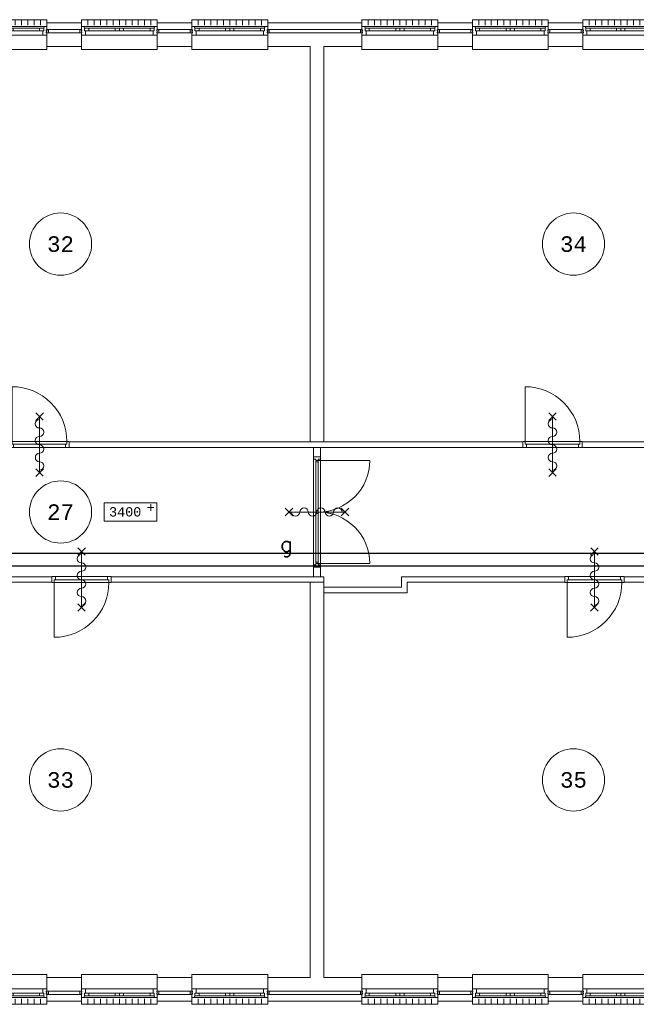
# Model space of a CAD drawing. Header units: millimetres. Extents: x 3141 to 84138, y 13023 to 41651.
# Tile 6 of 10: x 43025 to 52936, y 19224 to 35059. Entities that reach past the tile are written whole.
import ezdxf
from ezdxf.enums import TextEntityAlignment as Align
from ezdxf.xclip import XClip

# ---------------------------------------------------------------- set-up
doc = ezdxf.new("R2010")
doc.units = ezdxf.units.MM
doc.header["$LTSCALE"] = 50
doc.header["$XCLIPFRAME"] = 0
doc.layers.get('0').update_dxf_attribs({"linetype": 'CONTINUOUS'})
for name, color, linetype in [('EL6131--_KG', 3, 'CONTINUOUS'), ('Xref', 8, 'CONTINUOUS'), ('Xref-1e26$0$AL$1A---_ALGEMEEN', 8, 'CONTINUOUS'), ('Xref-1e26$0$AT$1A---_TEKST035', 8, 'CONTINUOUS'), ('Xref-1e26$0$AT$1A---_TEKST050', 8, 'CONTINUOUS')]:
    doc.layers.add(name, color=color, linetype=linetype)
doc.styles.add('Xref-1e26$0$MONOTXT', font='MONOTXT')
doc.styles.add('Xref-1e26$0$ROMANS', font='ROMANS')

# ---------------------------------------------------------------- blocks, each defined once
blk = doc.blocks.new('*O35')
at = {"layer": 'Xref-1e26$0$AL$1A---_ALGEMEEN', "color": 0, "linetype": 'Continuous', "lineweight": 0}
for p, q in [((-543, 9), (543, 9)), ((-565.5, -130), (565.5, -130)), ((-508.33, -240), (-508.33, -150)), ((-493, -63), (-67, -63)), ((-493, -106), (-67, -106)), ((-406.66, -240), (-406.66, -150)), ((-305, -240), (-305, -150)), ((-203.33, -240), (-203.33, -150)), ((-101.66, -240), (-101.66, -150)), ((0, -240), (0, -150)), ((67, -63), (493, -63)), ((67, -106), (493, -106)), ((101.66, -240), (101.66, -150)), ((203.33, -240), (203.33, -150)), ((305, -240), (305, -150)), ((406.66, -240), (406.66, -150)), ((508.33, -240), (508.33, -150))]:
    blk.add_line(p, q, dxfattribs=at)
for points in [[(-610, 190), (-610, 240), (610, 240), (610, 190)], [(-610, -190), (-610, -240), (610, -240), (610, -190)]]:
    blk.add_lwpolyline(points, dxfattribs=at)
for points in [[(-610, 9), (-545.15, 9), (-543, 6.86), (-543, -63), (-560, -63), (-560, -114), (-565.5, -114), (-565.5, -127.78), (-567.72, -130), (-610, -130), (-610, -76), (-601, -76), (-601, -60), (-610, -60), (-610, -46), (-601, -46), (-601, -30), (-610, -30)], [(610, 9), (545.15, 9), (543, 6.86), (543, -63), (560, -63), (560, -114), (565.5, -114), (565.5, -127.78), (567.72, -130), (610, -130), (610, -76), (601, -76), (601, -60), (610, -60), (610, -46), (601, -46), (601, -30), (610, -30)], [(-635, -30), (-601, -30), (-601, -46), (-610, -46), (-610, -60), (-601, -60), (-601, -76), (-635, -76)], [(-560, -106), (-493, -106), (-493, -63), (-560, -63)], [(-67, -106), (0, -106), (0, -63), (-67, -63)], [(67, -106), (0, -106), (0, -63), (67, -63)], [(560, -106), (493, -106), (493, -63), (560, -63)], [(635, -30), (601, -30), (601, -46), (610, -46), (610, -60), (601, -60), (601, -76), (635, -76)]]:
    blk.add_lwpolyline(points, close=True, dxfattribs=at)
blk = doc.blocks.new('*O36')
at = {"layer": 'Xref-1e26$0$AL$1A---_ALGEMEEN', "color": 0, "linetype": 'Continuous', "lineweight": 0}
for p, q in [((-543, 9), (543, 9)), ((-565.5, -130), (565.5, -130)), ((-508.33, -240), (-508.33, -150)), ((-493, -63), (-67, -63)), ((-493, -106), (-67, -106)), ((-406.66, -240), (-406.66, -150)), ((-305, -240), (-305, -150)), ((-203.33, -240), (-203.33, -150)), ((-101.66, -240), (-101.66, -150)), ((0, -240), (0, -150)), ((67, -63), (493, -63)), ((67, -106), (493, -106)), ((101.66, -240), (101.66, -150)), ((203.33, -240), (203.33, -150)), ((305, -240), (305, -150)), ((406.66, -240), (406.66, -150)), ((508.33, -240), (508.33, -150))]:
    blk.add_line(p, q, dxfattribs=at)
for points in [[(-610, 190), (-610, 240), (610, 240), (610, 190)], [(-610, -190), (-610, -240), (610, -240), (610, -190)]]:
    blk.add_lwpolyline(points, dxfattribs=at)
for points in [[(-610, 9), (-545.15, 9), (-543, 6.86), (-543, -63), (-560, -63), (-560, -114), (-565.5, -114), (-565.5, -127.78), (-567.72, -130), (-610, -130), (-610, -76), (-601, -76), (-601, -60), (-610, -60), (-610, -46), (-601, -46), (-601, -30), (-610, -30)], [(610, 9), (545.15, 9), (543, 6.86), (543, -63), (560, -63), (560, -114), (565.5, -114), (565.5, -127.78), (567.72, -130), (610, -130), (610, -76), (601, -76), (601, -60), (610, -60), (610, -46), (601, -46), (601, -30), (610, -30)], [(-635, -30), (-601, -30), (-601, -46), (-610, -46), (-610, -60), (-601, -60), (-601, -76), (-635, -76)], [(-560, -106), (-493, -106), (-493, -63), (-560, -63)], [(-67, -106), (0, -106), (0, -63), (-67, -63)], [(67, -106), (0, -106), (0, -63), (67, -63)], [(560, -106), (493, -106), (493, -63), (560, -63)], [(635, -30), (601, -30), (601, -46), (610, -46), (610, -60), (601, -60), (601, -76), (635, -76)]]:
    blk.add_lwpolyline(points, close=True, dxfattribs=at)
blk = doc.blocks.new('*O37')
at = {"layer": 'Xref-1e26$0$AL$1A---_ALGEMEEN', "color": 0, "linetype": 'Continuous', "lineweight": 0}
for p, q in [((-543, 9), (543, 9)), ((-565.5, -130), (565.5, -130)), ((-508.33, -240), (-508.33, -150)), ((-493, -63), (-67, -63)), ((-493, -106), (-67, -106)), ((-406.66, -240), (-406.66, -150)), ((-305, -240), (-305, -150)), ((-203.33, -240), (-203.33, -150)), ((-101.66, -240), (-101.66, -150)), ((0, -240), (0, -150)), ((67, -63), (493, -63)), ((67, -106), (493, -106)), ((101.66, -240), (101.66, -150)), ((203.33, -240), (203.33, -150)), ((305, -240), (305, -150)), ((406.66, -240), (406.66, -150)), ((508.33, -240), (508.33, -150))]:
    blk.add_line(p, q, dxfattribs=at)
for points in [[(-610, 190), (-610, 240), (610, 240), (610, 190)], [(-610, -190), (-610, -240), (610, -240), (610, -190)]]:
    blk.add_lwpolyline(points, dxfattribs=at)
for points in [[(-610, 9), (-545.15, 9), (-543, 6.86), (-543, -63), (-560, -63), (-560, -114), (-565.5, -114), (-565.5, -127.78), (-567.72, -130), (-610, -130), (-610, -76), (-601, -76), (-601, -60), (-610, -60), (-610, -46), (-601, -46), (-601, -30), (-610, -30)], [(610, 9), (545.15, 9), (543, 6.86), (543, -63), (560, -63), (560, -114), (565.5, -114), (565.5, -127.78), (567.72, -130), (610, -130), (610, -76), (601, -76), (601, -60), (610, -60), (610, -46), (601, -46), (601, -30), (610, -30)], [(-635, -30), (-601, -30), (-601, -46), (-610, -46), (-610, -60), (-601, -60), (-601, -76), (-635, -76)], [(-560, -106), (-493, -106), (-493, -63), (-560, -63)], [(-67, -106), (0, -106), (0, -63), (-67, -63)], [(67, -106), (0, -106), (0, -63), (67, -63)], [(560, -106), (493, -106), (493, -63), (560, -63)], [(635, -30), (601, -30), (601, -46), (610, -46), (610, -60), (601, -60), (601, -76), (635, -76)]]:
    blk.add_lwpolyline(points, close=True, dxfattribs=at)
blk = doc.blocks.new('*O38')
at = {"layer": 'Xref-1e26$0$AL$1A---_ALGEMEEN', "color": 0, "linetype": 'Continuous', "lineweight": 0}
for p, q in [((-543, 9), (543, 9)), ((-565.5, -130), (565.5, -130)), ((-508.33, -240), (-508.33, -150)), ((-493, -63), (-67, -63)), ((-493, -106), (-67, -106)), ((-406.66, -240), (-406.66, -150)), ((-305, -240), (-305, -150)), ((-203.33, -240), (-203.33, -150)), ((-101.66, -240), (-101.66, -150)), ((0, -240), (0, -150)), ((67, -63), (493, -63)), ((67, -106), (493, -106)), ((101.66, -240), (101.66, -150)), ((203.33, -240), (203.33, -150)), ((305, -240), (305, -150)), ((406.66, -240), (406.66, -150)), ((508.33, -240), (508.33, -150))]:
    blk.add_line(p, q, dxfattribs=at)
for points in [[(-610, 190), (-610, 240), (610, 240), (610, 190)], [(-610, -190), (-610, -240), (610, -240), (610, -190)]]:
    blk.add_lwpolyline(points, dxfattribs=at)
for points in [[(-610, 9), (-545.15, 9), (-543, 6.86), (-543, -63), (-560, -63), (-560, -114), (-565.5, -114), (-565.5, -127.78), (-567.72, -130), (-610, -130), (-610, -76), (-601, -76), (-601, -60), (-610, -60), (-610, -46), (-601, -46), (-601, -30), (-610, -30)], [(610, 9), (545.15, 9), (543, 6.86), (543, -63), (560, -63), (560, -114), (565.5, -114), (565.5, -127.78), (567.72, -130), (610, -130), (610, -76), (601, -76), (601, -60), (610, -60), (610, -46), (601, -46), (601, -30), (610, -30)], [(-635, -30), (-601, -30), (-601, -46), (-610, -46), (-610, -60), (-601, -60), (-601, -76), (-635, -76)], [(-560, -106), (-493, -106), (-493, -63), (-560, -63)], [(-67, -106), (0, -106), (0, -63), (-67, -63)], [(67, -106), (0, -106), (0, -63), (67, -63)], [(560, -106), (493, -106), (493, -63), (560, -63)], [(635, -30), (601, -30), (601, -46), (610, -46), (610, -60), (601, -60), (601, -76), (635, -76)]]:
    blk.add_lwpolyline(points, close=True, dxfattribs=at)
blk = doc.blocks.new('*O39')
at = {"layer": 'Xref-1e26$0$AL$1A---_ALGEMEEN', "color": 0, "linetype": 'Continuous', "lineweight": 0}
for p, q in [((-543, 9), (543, 9)), ((-565.5, -130), (565.5, -130)), ((-508.33, -240), (-508.33, -150)), ((-493, -63), (-67, -63)), ((-493, -106), (-67, -106)), ((-406.66, -240), (-406.66, -150)), ((-305, -240), (-305, -150)), ((-203.33, -240), (-203.33, -150)), ((-101.66, -240), (-101.66, -150)), ((0, -240), (0, -150)), ((67, -63), (493, -63)), ((67, -106), (493, -106)), ((101.66, -240), (101.66, -150)), ((203.33, -240), (203.33, -150)), ((305, -240), (305, -150)), ((406.66, -240), (406.66, -150)), ((508.33, -240), (508.33, -150))]:
    blk.add_line(p, q, dxfattribs=at)
for points in [[(-610, 190), (-610, 240), (610, 240), (610, 190)], [(-610, -190), (-610, -240), (610, -240), (610, -190)]]:
    blk.add_lwpolyline(points, dxfattribs=at)
for points in [[(-610, 9), (-545.15, 9), (-543, 6.86), (-543, -63), (-560, -63), (-560, -114), (-565.5, -114), (-565.5, -127.78), (-567.72, -130), (-610, -130), (-610, -76), (-601, -76), (-601, -60), (-610, -60), (-610, -46), (-601, -46), (-601, -30), (-610, -30)], [(610, 9), (545.15, 9), (543, 6.86), (543, -63), (560, -63), (560, -114), (565.5, -114), (565.5, -127.78), (567.72, -130), (610, -130), (610, -76), (601, -76), (601, -60), (610, -60), (610, -46), (601, -46), (601, -30), (610, -30)], [(-635, -30), (-601, -30), (-601, -46), (-610, -46), (-610, -60), (-601, -60), (-601, -76), (-635, -76)], [(-560, -106), (-493, -106), (-493, -63), (-560, -63)], [(-67, -106), (0, -106), (0, -63), (-67, -63)], [(67, -106), (0, -106), (0, -63), (67, -63)], [(560, -106), (493, -106), (493, -63), (560, -63)], [(635, -30), (601, -30), (601, -46), (610, -46), (610, -60), (601, -60), (601, -76), (635, -76)]]:
    blk.add_lwpolyline(points, close=True, dxfattribs=at)
blk = doc.blocks.new('*O40')
at = {"layer": 'Xref-1e26$0$AL$1A---_ALGEMEEN', "color": 0, "linetype": 'Continuous', "lineweight": 0}
for p, q in [((-543, 9), (543, 9)), ((-565.5, -130), (565.5, -130)), ((-508.33, -240), (-508.33, -150)), ((-493, -63), (-67, -63)), ((-493, -106), (-67, -106)), ((-406.66, -240), (-406.66, -150)), ((-305, -240), (-305, -150)), ((-203.33, -240), (-203.33, -150)), ((-101.66, -240), (-101.66, -150)), ((0, -240), (0, -150)), ((67, -63), (493, -63)), ((67, -106), (493, -106)), ((101.66, -240), (101.66, -150)), ((203.33, -240), (203.33, -150)), ((305, -240), (305, -150)), ((406.66, -240), (406.66, -150)), ((508.33, -240), (508.33, -150))]:
    blk.add_line(p, q, dxfattribs=at)
for points in [[(-610, 190), (-610, 240), (610, 240), (610, 190)], [(-610, -190), (-610, -240), (610, -240), (610, -190)]]:
    blk.add_lwpolyline(points, dxfattribs=at)
for points in [[(-610, 9), (-545.15, 9), (-543, 6.86), (-543, -63), (-560, -63), (-560, -114), (-565.5, -114), (-565.5, -127.78), (-567.72, -130), (-610, -130), (-610, -76), (-601, -76), (-601, -60), (-610, -60), (-610, -46), (-601, -46), (-601, -30), (-610, -30)], [(610, 9), (545.15, 9), (543, 6.86), (543, -63), (560, -63), (560, -114), (565.5, -114), (565.5, -127.78), (567.72, -130), (610, -130), (610, -76), (601, -76), (601, -60), (610, -60), (610, -46), (601, -46), (601, -30), (610, -30)], [(-635, -30), (-601, -30), (-601, -46), (-610, -46), (-610, -60), (-601, -60), (-601, -76), (-635, -76)], [(-560, -106), (-493, -106), (-493, -63), (-560, -63)], [(-67, -106), (0, -106), (0, -63), (-67, -63)], [(67, -106), (0, -106), (0, -63), (67, -63)], [(560, -106), (493, -106), (493, -63), (560, -63)], [(635, -30), (601, -30), (601, -46), (610, -46), (610, -60), (601, -60), (601, -76), (635, -76)]]:
    blk.add_lwpolyline(points, close=True, dxfattribs=at)
blk = doc.blocks.new('*O55')
at = {"layer": 'Xref-1e26$0$AL$1A---_ALGEMEEN', "color": 0, "linetype": 'Continuous', "lineweight": 0}
for p, q in [((-508.33, 240), (-508.33, 150)), ((-406.66, 240), (-406.66, 150)), ((-305, 240), (-305, 150)), ((-203.33, 240), (-203.33, 150)), ((-101.66, 240), (-101.66, 150)), ((0, 240), (0, 150)), ((101.66, 240), (101.66, 150)), ((203.33, 240), (203.33, 150)), ((305, 240), (305, 150)), ((406.66, 240), (406.66, 150)), ((508.33, 240), (508.33, 150)), ((-565.5, 130), (565.5, 130)), ((-493, 106), (-67, 106)), ((-493, 63), (-67, 63)), ((67, 106), (493, 106)), ((67, 63), (493, 63)), ((-543, -9), (543, -9))]:
    blk.add_line(p, q, dxfattribs=at)
for points in [[(-610, 190), (-610, 240), (610, 240), (610, 190)], [(-610, -190), (-610, -240), (610, -240), (610, -190)]]:
    blk.add_lwpolyline(points, dxfattribs=at)
for points in [[(-635, 30), (-601, 30), (-601, 46), (-610, 46), (-610, 60), (-601, 60), (-601, 76), (-635, 76)], [(-610, -9), (-545.15, -9), (-543, -6.86), (-543, 63), (-560, 63), (-560, 114), (-565.5, 114), (-565.5, 127.78), (-567.72, 130), (-610, 130), (-610, 76), (-601, 76), (-601, 60), (-610, 60), (-610, 46), (-601, 46), (-601, 30), (-610, 30)], [(-560, 106), (-493, 106), (-493, 63), (-560, 63)], [(-67, 106), (0, 106), (0, 63), (-67, 63)], [(67, 106), (0, 106), (0, 63), (67, 63)], [(560, 106), (493, 106), (493, 63), (560, 63)], [(610, -9), (545.15, -9), (543, -6.86), (543, 63), (560, 63), (560, 114), (565.5, 114), (565.5, 127.78), (567.72, 130), (610, 130), (610, 76), (601, 76), (601, 60), (610, 60), (610, 46), (601, 46), (601, 30), (610, 30)], [(635, 30), (601, 30), (601, 46), (610, 46), (610, 60), (601, 60), (601, 76), (635, 76)]]:
    blk.add_lwpolyline(points, close=True, dxfattribs=at)
blk = doc.blocks.new('*O56')
at = {"layer": 'Xref-1e26$0$AL$1A---_ALGEMEEN', "color": 0, "linetype": 'Continuous', "lineweight": 0}
for p, q in [((-508.33, 240), (-508.33, 150)), ((-406.66, 240), (-406.66, 150)), ((-305, 240), (-305, 150)), ((-203.33, 240), (-203.33, 150)), ((-101.66, 240), (-101.66, 150)), ((0, 240), (0, 150)), ((101.66, 240), (101.66, 150)), ((203.33, 240), (203.33, 150)), ((305, 240), (305, 150)), ((406.66, 240), (406.66, 150)), ((508.33, 240), (508.33, 150)), ((-565.5, 130), (565.5, 130)), ((-493, 106), (-67, 106)), ((-493, 63), (-67, 63)), ((67, 106), (493, 106)), ((67, 63), (493, 63)), ((-543, -9), (543, -9))]:
    blk.add_line(p, q, dxfattribs=at)
for points in [[(-610, 190), (-610, 240), (610, 240), (610, 190)], [(-610, -190), (-610, -240), (610, -240), (610, -190)]]:
    blk.add_lwpolyline(points, dxfattribs=at)
for points in [[(-635, 30), (-601, 30), (-601, 46), (-610, 46), (-610, 60), (-601, 60), (-601, 76), (-635, 76)], [(-610, -9), (-545.15, -9), (-543, -6.86), (-543, 63), (-560, 63), (-560, 114), (-565.5, 114), (-565.5, 127.78), (-567.72, 130), (-610, 130), (-610, 76), (-601, 76), (-601, 60), (-610, 60), (-610, 46), (-601, 46), (-601, 30), (-610, 30)], [(-560, 106), (-493, 106), (-493, 63), (-560, 63)], [(-67, 106), (0, 106), (0, 63), (-67, 63)], [(67, 106), (0, 106), (0, 63), (67, 63)], [(560, 106), (493, 106), (493, 63), (560, 63)], [(610, -9), (545.15, -9), (543, -6.86), (543, 63), (560, 63), (560, 114), (565.5, 114), (565.5, 127.78), (567.72, 130), (610, 130), (610, 76), (601, 76), (601, 60), (610, 60), (610, 46), (601, 46), (601, 30), (610, 30)], [(635, 30), (601, 30), (601, 46), (610, 46), (610, 60), (601, 60), (601, 76), (635, 76)]]:
    blk.add_lwpolyline(points, close=True, dxfattribs=at)
blk = doc.blocks.new('*O57')
at = {"layer": 'Xref-1e26$0$AL$1A---_ALGEMEEN', "color": 0, "linetype": 'Continuous', "lineweight": 0}
for p, q in [((-508.33, 240), (-508.33, 150)), ((-406.66, 240), (-406.66, 150)), ((-305, 240), (-305, 150)), ((-203.33, 240), (-203.33, 150)), ((-101.66, 240), (-101.66, 150)), ((0, 240), (0, 150)), ((101.66, 240), (101.66, 150)), ((203.33, 240), (203.33, 150)), ((305, 240), (305, 150)), ((406.66, 240), (406.66, 150)), ((508.33, 240), (508.33, 150)), ((-565.5, 130), (565.5, 130)), ((-493, 106), (-67, 106)), ((-493, 63), (-67, 63)), ((67, 106), (493, 106)), ((67, 63), (493, 63)), ((-543, -9), (543, -9))]:
    blk.add_line(p, q, dxfattribs=at)
for points in [[(-610, 190), (-610, 240), (610, 240), (610, 190)], [(-610, -190), (-610, -240), (610, -240), (610, -190)]]:
    blk.add_lwpolyline(points, dxfattribs=at)
for points in [[(-635, 30), (-601, 30), (-601, 46), (-610, 46), (-610, 60), (-601, 60), (-601, 76), (-635, 76)], [(-610, -9), (-545.15, -9), (-543, -6.86), (-543, 63), (-560, 63), (-560, 114), (-565.5, 114), (-565.5, 127.78), (-567.72, 130), (-610, 130), (-610, 76), (-601, 76), (-601, 60), (-610, 60), (-610, 46), (-601, 46), (-601, 30), (-610, 30)], [(-560, 106), (-493, 106), (-493, 63), (-560, 63)], [(-67, 106), (0, 106), (0, 63), (-67, 63)], [(67, 106), (0, 106), (0, 63), (67, 63)], [(560, 106), (493, 106), (493, 63), (560, 63)], [(610, -9), (545.15, -9), (543, -6.86), (543, 63), (560, 63), (560, 114), (565.5, 114), (565.5, 127.78), (567.72, 130), (610, 130), (610, 76), (601, 76), (601, 60), (610, 60), (610, 46), (601, 46), (601, 30), (610, 30)], [(635, 30), (601, 30), (601, 46), (610, 46), (610, 60), (601, 60), (601, 76), (635, 76)]]:
    blk.add_lwpolyline(points, close=True, dxfattribs=at)
blk = doc.blocks.new('*O58')
at = {"layer": 'Xref-1e26$0$AL$1A---_ALGEMEEN', "color": 0, "linetype": 'Continuous', "lineweight": 0}
for p, q in [((-508.33, 240), (-508.33, 150)), ((-406.66, 240), (-406.66, 150)), ((-305, 240), (-305, 150)), ((-203.33, 240), (-203.33, 150)), ((-101.66, 240), (-101.66, 150)), ((0, 240), (0, 150)), ((101.66, 240), (101.66, 150)), ((203.33, 240), (203.33, 150)), ((305, 240), (305, 150)), ((406.66, 240), (406.66, 150)), ((508.33, 240), (508.33, 150)), ((-565.5, 130), (565.5, 130)), ((-493, 106), (-67, 106)), ((-493, 63), (-67, 63)), ((67, 106), (493, 106)), ((67, 63), (493, 63)), ((-543, -9), (543, -9))]:
    blk.add_line(p, q, dxfattribs=at)
for points in [[(-610, 190), (-610, 240), (610, 240), (610, 190)], [(-610, -190), (-610, -240), (610, -240), (610, -190)]]:
    blk.add_lwpolyline(points, dxfattribs=at)
for points in [[(-635, 30), (-601, 30), (-601, 46), (-610, 46), (-610, 60), (-601, 60), (-601, 76), (-635, 76)], [(-610, -9), (-545.15, -9), (-543, -6.86), (-543, 63), (-560, 63), (-560, 114), (-565.5, 114), (-565.5, 127.78), (-567.72, 130), (-610, 130), (-610, 76), (-601, 76), (-601, 60), (-610, 60), (-610, 46), (-601, 46), (-601, 30), (-610, 30)], [(-560, 106), (-493, 106), (-493, 63), (-560, 63)], [(-67, 106), (0, 106), (0, 63), (-67, 63)], [(67, 106), (0, 106), (0, 63), (67, 63)], [(560, 106), (493, 106), (493, 63), (560, 63)], [(610, -9), (545.15, -9), (543, -6.86), (543, 63), (560, 63), (560, 114), (565.5, 114), (565.5, 127.78), (567.72, 130), (610, 130), (610, 76), (601, 76), (601, 60), (610, 60), (610, 46), (601, 46), (601, 30), (610, 30)], [(635, 30), (601, 30), (601, 46), (610, 46), (610, 60), (601, 60), (601, 76), (635, 76)]]:
    blk.add_lwpolyline(points, close=True, dxfattribs=at)
blk = doc.blocks.new('*O59')
at = {"layer": 'Xref-1e26$0$AL$1A---_ALGEMEEN', "color": 0, "linetype": 'Continuous', "lineweight": 0}
for p, q in [((-508.33, 240), (-508.33, 150)), ((-406.66, 240), (-406.66, 150)), ((-305, 240), (-305, 150)), ((-203.33, 240), (-203.33, 150)), ((-101.66, 240), (-101.66, 150)), ((0, 240), (0, 150)), ((101.66, 240), (101.66, 150)), ((203.33, 240), (203.33, 150)), ((305, 240), (305, 150)), ((406.66, 240), (406.66, 150)), ((508.33, 240), (508.33, 150)), ((-565.5, 130), (565.5, 130)), ((-493, 106), (-67, 106)), ((-493, 63), (-67, 63)), ((67, 106), (493, 106)), ((67, 63), (493, 63)), ((-543, -9), (543, -9))]:
    blk.add_line(p, q, dxfattribs=at)
for points in [[(-610, 190), (-610, 240), (610, 240), (610, 190)], [(-610, -190), (-610, -240), (610, -240), (610, -190)]]:
    blk.add_lwpolyline(points, dxfattribs=at)
for points in [[(-635, 30), (-601, 30), (-601, 46), (-610, 46), (-610, 60), (-601, 60), (-601, 76), (-635, 76)], [(-610, -9), (-545.15, -9), (-543, -6.86), (-543, 63), (-560, 63), (-560, 114), (-565.5, 114), (-565.5, 127.78), (-567.72, 130), (-610, 130), (-610, 76), (-601, 76), (-601, 60), (-610, 60), (-610, 46), (-601, 46), (-601, 30), (-610, 30)], [(-560, 106), (-493, 106), (-493, 63), (-560, 63)], [(-67, 106), (0, 106), (0, 63), (-67, 63)], [(67, 106), (0, 106), (0, 63), (67, 63)], [(560, 106), (493, 106), (493, 63), (560, 63)], [(610, -9), (545.15, -9), (543, -6.86), (543, 63), (560, 63), (560, 114), (565.5, 114), (565.5, 127.78), (567.72, 130), (610, 130), (610, 76), (601, 76), (601, 60), (610, 60), (610, 46), (601, 46), (601, 30), (610, 30)], [(635, 30), (601, 30), (601, 46), (610, 46), (610, 60), (601, 60), (601, 76), (635, 76)]]:
    blk.add_lwpolyline(points, close=True, dxfattribs=at)
blk = doc.blocks.new('*O60')
at = {"layer": 'Xref-1e26$0$AL$1A---_ALGEMEEN', "color": 0, "linetype": 'Continuous', "lineweight": 0}
for p, q in [((-508.33, 240), (-508.33, 150)), ((-406.66, 240), (-406.66, 150)), ((-305, 240), (-305, 150)), ((-203.33, 240), (-203.33, 150)), ((-101.66, 240), (-101.66, 150)), ((0, 240), (0, 150)), ((101.66, 240), (101.66, 150)), ((203.33, 240), (203.33, 150)), ((305, 240), (305, 150)), ((406.66, 240), (406.66, 150)), ((508.33, 240), (508.33, 150)), ((-565.5, 130), (565.5, 130)), ((-493, 106), (-67, 106)), ((-493, 63), (-67, 63)), ((67, 106), (493, 106)), ((67, 63), (493, 63)), ((-543, -9), (543, -9))]:
    blk.add_line(p, q, dxfattribs=at)
for points in [[(-610, 190), (-610, 240), (610, 240), (610, 190)], [(-610, -190), (-610, -240), (610, -240), (610, -190)]]:
    blk.add_lwpolyline(points, dxfattribs=at)
for points in [[(-635, 30), (-601, 30), (-601, 46), (-610, 46), (-610, 60), (-601, 60), (-601, 76), (-635, 76)], [(-610, -9), (-545.15, -9), (-543, -6.86), (-543, 63), (-560, 63), (-560, 114), (-565.5, 114), (-565.5, 127.78), (-567.72, 130), (-610, 130), (-610, 76), (-601, 76), (-601, 60), (-610, 60), (-610, 46), (-601, 46), (-601, 30), (-610, 30)], [(-560, 106), (-493, 106), (-493, 63), (-560, 63)], [(-67, 106), (0, 106), (0, 63), (-67, 63)], [(67, 106), (0, 106), (0, 63), (67, 63)], [(560, 106), (493, 106), (493, 63), (560, 63)], [(610, -9), (545.15, -9), (543, -6.86), (543, 63), (560, 63), (560, 114), (565.5, 114), (565.5, 127.78), (567.72, 130), (610, 130), (610, 76), (601, 76), (601, 60), (610, 60), (610, 46), (601, 46), (601, 30), (610, 30)], [(635, 30), (601, 30), (601, 46), (610, 46), (610, 60), (601, 60), (601, 76), (635, 76)]]:
    blk.add_lwpolyline(points, close=True, dxfattribs=at)
blk = doc.blocks.new('Xref-1e26$0$ED0881')
at = {"layer": 'Xref-1e26$0$AL$1A---_ALGEMEEN', "color": 0, "linetype": 'Continuous', "lineweight": 0}
for p, q in [((475, -400), (475, 500)), ((915, 0), (35, 0)), ((55, 100), (895, 100)), ((55, 45), (895, 45))]:
    blk.add_line(p, q, dxfattribs=at)
for points in [[(55, 100), (0, 100), (0, 0), (35, 0), (35, 45), (55, 45), (55, 100)], [(950, 0), (915, 0), (915, 45), (895, 45), (895, 100), (950, 100), (950, 0)]]:
    blk.add_lwpolyline(points, close=True, dxfattribs=at)
blk.add_lwpolyline([(35, 0), (35, -880, 0.414214), (915, 0)], format="xyb", dxfattribs=at)
blk = doc.blocks.new('Xref-1e26$0$BRW60')
at = {"layer": 'Xref-1e26$0$AL$1A---_ALGEMEEN', "color": 0, "linetype": 'Continuous', "lineweight": 0}
for p, q in [((-61.42, 393.58), (61.43, 516.42)), ((59.19, 395.81), (-59.19, 514.19)), ((-61.42, -506.42), (61.43, -383.58)), ((59.19, -504.19), (-59.19, -385.81))]:
    blk.add_line(p, q, dxfattribs=at)
blk = doc.blocks.new('*O208')
at = {"layer": 'Xref-1e26$0$AL$1A---_ALGEMEEN', "color": 0, "linetype": 'Continuous', "lineweight": 0}
blk.add_lwpolyline([(0, -407, 1), (0, -271, -1), (0, -136, 1), (0, 0, -1), (0, 136, 1), (0, 271, -1), (0, 407)], format="xyb", dxfattribs=at)
blk = doc.blocks.new('Xref-1e26$0$BRW00')
at = {"layer": 'Xref-1e26$0$AL$1A---_ALGEMEEN', "color": 0, "linetype": 'Continuous', "lineweight": 0}
blk.add_blockref('*O208', (0, 0), dxfattribs=at)
blk = doc.blocks.new('*O210')
at = {"layer": 'Xref-1e26$0$AL$1A---_ALGEMEEN', "color": 0, "linetype": 'Continuous', "lineweight": 0}
blk.add_line((0, 450), (0, -450), dxfattribs=at)
for name in ['Xref-1e26$0$BRW60', 'Xref-1e26$0$BRW00']:
    blk.add_blockref(name, (0, -5), dxfattribs=at)
blk = doc.blocks.new('*O211')
at = {"layer": 'Xref-1e26$0$AL$1A---_ALGEMEEN', "color": 0, "linetype": 'Continuous', "lineweight": 0}
blk.add_line((0, 450), (0, -450), dxfattribs=at)
for name in ['Xref-1e26$0$BRW60', 'Xref-1e26$0$BRW00']:
    blk.add_blockref(name, (0, -5), dxfattribs=at)
blk = doc.blocks.new('*O214')
at = {"layer": 'Xref-1e26$0$AL$1A---_ALGEMEEN', "color": 0, "linetype": 'Continuous', "lineweight": 0}
blk.add_line((0, 450), (0, -450), dxfattribs=at)
for name in ['Xref-1e26$0$BRW60', 'Xref-1e26$0$BRW00']:
    blk.add_blockref(name, (0, -5), dxfattribs=at)
blk = doc.blocks.new('*O215')
at = {"layer": 'Xref-1e26$0$AL$1A---_ALGEMEEN', "color": 0, "linetype": 'Continuous', "lineweight": 0}
blk.add_line((0, 450), (0, -450), dxfattribs=at)
for name in ['Xref-1e26$0$BRW60', 'Xref-1e26$0$BRW00']:
    blk.add_blockref(name, (0, -5), dxfattribs=at)
blk = doc.blocks.new('*O229')
at = {"layer": 'Xref-1e26$0$AL$1A---_ALGEMEEN', "color": 0, "linetype": 'Continuous', "lineweight": 0}
blk.add_line((450, 0), (-450, 0), dxfattribs=at)
at = {"layer": 'Xref-1e26$0$AL$1A---_ALGEMEEN', "color": 0, "linetype": 'Continuous', "lineweight": 0, "rotation": 270}
for name in ['Xref-1e26$0$BRW60', 'Xref-1e26$0$BRW00']:
    blk.add_blockref(name, (-5, 0), dxfattribs=at)
blk = doc.blocks.new('Xref-1e26')
at = {"layer": 'Xref-1e26$0$AL$1A---_ALGEMEEN', "linetype": 'Continuous', "lineweight": 0}
for p, q in [((123785.42, 55459.23), (123785.42, 57159.23)), ((123899.42, 57159.23), (123899.42, 55459.23)), ((124292.42, 56309.23), (123392.42, 56309.23))]:
    blk.add_line(p, q, dxfattribs=at)
for points in [[(119500.42, 64176.73), (120055.42, 64176.73), (120055.42, 64066.73), (119500.42, 64066.73)], [(121275.42, 64176.73), (121830.42, 64176.73), (121830.42, 64066.73), (121275.42, 64066.73)], [(123050.42, 64176.73), (124565.42, 64176.73), (124565.42, 64066.73), (123050.42, 64066.73)], [(125784.42, 64176.73), (126339.42, 64176.73), (126339.42, 64066.73), (125784.42, 64066.73)], [(127559.42, 64176.73), (128114.42, 64176.73), (128114.42, 64066.73), (127559.42, 64066.73)], [(119500.42, 64016.73), (120055.42, 64016.73), (120055.42, 63796.73), (119500.42, 63796.73)], [(121275.42, 64016.73), (121830.42, 64016.73), (121830.42, 63796.73), (121275.42, 63796.73)], [(123732.42, 57439.23), (123952.42, 57439.23), (123952.42, 63796.73), (124565.42, 63796.73), (124565.42, 64016.73), (123050.42, 64016.73), (123050.42, 63796.73), (123732.42, 63796.73)], [(125784.42, 64016.73), (126339.42, 64016.73), (126339.42, 63796.73), (125784.42, 63796.73)], [(127559.42, 64016.73), (128114.42, 64016.73), (128114.42, 63796.73), (127559.42, 63796.73)], [(119857.42, 57349.23), (127152.42, 57349.23), (127152.42, 57439.23), (119857.42, 57439.23)], [(123785.42, 55269.23), (123899.42, 55269.23), (123899.42, 57349.23), (123785.42, 57349.23)], [(128102.42, 57349.23), (135397.42, 57349.23), (135397.42, 57439.23), (128102.42, 57439.23)], [(123899.42, 57194.23), (123899.42, 57159.23), (123862.42, 57159.23), (123862.42, 57139.23), (123822.42, 57139.23), (123822.42, 57159.23), (123785.42, 57159.23), (123785.42, 57194.23), (123899.42, 57194.23)], [(123862.42, 56334.23), (123862.42, 57114.23), (123822.42, 57114.23), (123822.42, 56334.23)], [(120419.93, 56159.23), (121269.93, 56159.23), (121269.93, 56459.23), (120419.93, 56459.23)], [(123862.42, 55504.23), (123862.42, 56284.23), (123822.42, 56284.23), (123822.42, 55504.23)], [(123899.42, 55424.23), (123899.42, 55459.23), (123862.42, 55459.23), (123862.42, 55479.23), (123822.42, 55479.23), (123822.42, 55459.23), (123785.42, 55459.23), (123785.42, 55424.23), (123899.42, 55424.23)], [(112287.42, 55179.23), (119582.42, 55179.23), (119582.42, 55269.23), (112287.42, 55269.23)], [(123952.42, 55179.23), (120532.42, 55179.23), (120532.42, 55269.23), (123952.42, 55269.23)], [(123952.42, 55099.23), (125202.42, 55099.23), (125202.42, 55269.23), (127827.42, 55269.23), (127827.42, 55179.23), (125292.42, 55179.23), (125292.42, 55009.23), (123952.42, 55009.23)], [(128777.42, 55179.23), (136072.42, 55179.23), (136072.42, 55269.23), (128777.42, 55269.23)], [(123732.42, 55179.23), (123952.42, 55179.23), (123952.42, 48821.73), (124565.42, 48821.73), (124565.42, 48601.73), (123050.42, 48601.73), (123050.42, 48821.73), (123732.42, 48821.73)], [(119500.42, 48601.73), (120055.42, 48601.73), (120055.42, 48821.73), (119500.42, 48821.73)], [(121275.42, 48601.73), (121830.42, 48601.73), (121830.42, 48821.73), (121275.42, 48821.73)], [(125784.42, 48601.73), (126339.42, 48601.73), (126339.42, 48821.73), (125784.42, 48821.73)], [(127559.42, 48601.73), (128114.42, 48601.73), (128114.42, 48821.73), (127559.42, 48821.73)], [(119500.42, 48441.73), (120055.42, 48441.73), (120055.42, 48551.73), (119500.42, 48551.73)], [(121275.42, 48441.73), (121830.42, 48441.73), (121830.42, 48551.73), (121275.42, 48551.73)], [(123050.42, 48441.73), (124565.42, 48441.73), (124565.42, 48551.73), (123050.42, 48551.73)], [(125784.42, 48441.73), (126339.42, 48441.73), (126339.42, 48551.73), (125784.42, 48551.73)], [(127559.42, 48441.73), (128114.42, 48441.73), (128114.42, 48551.73), (127559.42, 48551.73)]]:
    blk.add_lwpolyline(points, close=True, dxfattribs=at)
for points in [[(123862.42058, 56309.23099, 0.4142135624), (124692.42, 57139.23), (123862.42, 57139.23)], [(123862.42058, 56309.23099, -0.4142135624), (124692.42, 55479.23), (123862.42, 55479.23)]]:
    blk.add_lwpolyline(points, format="xyb", dxfattribs=at)
for centre in [(119719.92, 60617.98), (127964.92, 60617.99), (119719.93, 56309.23), (119719.91, 52000.49), (127964.91, 52000.49)]:
    blk.add_circle(centre, 500, dxfattribs=at)
for centre, start, end in [((123842.41849, 57118.72971), 347.319616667, 192.680383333), ((123842.42058, 56329.73099), 167.319616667, 12.680383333), ((123842.42058, 56288.73099), 347.319616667, 192.680383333), ((123842.42651, 55499.73142), 167.319616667, 12.680383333)]:
    blk.add_arc(centre, 20.5, start, end, dxfattribs=at)
for name, p in [('*O55', (118890.42, 63986.73)), ('*O56', (120665.42, 63986.73)), ('*O57', (122440.42, 63986.73)), ('*O58', (125174.42, 63986.73)), ('*O59', (126949.42, 63986.73)), ('*O60', (128724.42, 63986.73)), ('*O211', (119382.42, 57394.23)), ('*O214', (127627.42, 57394.23)), ('*O229', (123842.42, 56309.23)), ('Xref-1e26$0$ED0881', (119582.42, 55174.23)), ('*O210', (120057.42, 55224.23)), ('Xref-1e26$0$ED0881', (127827.42, 55174.23)), ('*O215', (128302.42, 55224.23)), ('*O35', (118890.42, 48631.73)), ('*O36', (120665.42, 48631.73)), ('*O37', (122440.42, 48631.73)), ('*O38', (125174.42, 48631.73)), ('*O39', (126949.42, 48631.73)), ('*O40', (128724.42, 48631.73))]:
    blk.add_blockref(name, p, dxfattribs=at)
at = {"layer": 'Xref-1e26$0$AL$1A---_ALGEMEEN', "linetype": 'Continuous', "lineweight": 0, "yscale": -1}
for p in [(118907.42, 57444.23), (127152.42, 57444.23)]:
    blk.add_blockref('Xref-1e26$0$ED0881', p, dxfattribs=at)
at = {"layer": 'Xref-1e26$0$AT$1A---_TEKST035', "linetype": 'Continuous', "lineweight": 0, "style": 'Xref-1e26$0$MONOTXT'}
for s, p in [('3400', (120499.55, 56311.78)), ('+', (121105.14, 56380.5))]:
    blk.add_text(s, height=150, dxfattribs=at).set_placement(p, align=Align.MIDDLE_LEFT)
at = {"layer": 'Xref-1e26$0$AT$1A---_TEKST050', "linetype": 'Continuous', "lineweight": 0, "style": 'Xref-1e26$0$MONOTXT'}
for s, p in [('32', (119719.91, 60617.97)), ('34', (127964.91, 60617.98)), ('27', (119719.92, 56309.22)), ('33', (119719.9, 52000.48)), ('35', (127964.9, 52000.48))]:
    blk.add_text(s, height=250.00002, dxfattribs=at).set_placement(p, align=Align.MIDDLE)
at = {"layer": 'Xref-1e26$0$AT$1A---_TEKST050', "linetype": 'Continuous', "lineweight": 0, "style": 'Xref-1e26$0$ROMANS'}
blk.add_text('g', height=250.00002, dxfattribs=at).set_placement((123250.71, 55795.84), align=Align.MIDDLE_LEFT)
blk = doc.blocks.new('E-GK-GTC-C83C')
at = {"color": 0, "linetype": 'Continuous'}
for p, q in [((-0.5, 100), (0.5, 100)), ((-0.5, -100), (0.5, -100))]:
    blk.add_line(p, q, dxfattribs=at)

msp = doc.modelspace()

# ---------------------------------------------------------------- block references
at = {"layer": 'EL6131--_KG', "xscale": 41508.61204677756, "rotation": 180}
msp.add_blockref('E-GK-GTC-C83C', (46336, 26372, 2500), dxfattribs=at)
at = {"layer": 'Xref', "color": 8}
ref = msp.add_blockref('Xref-1e26', (-76039, -29168), dxfattribs=at)
XClip(ref).set_block_clipping_path([(78159.3219657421, 42190.8042191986), (160177.2440203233, 70818.631955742)])

doc.saveas('drawing.dxf')
